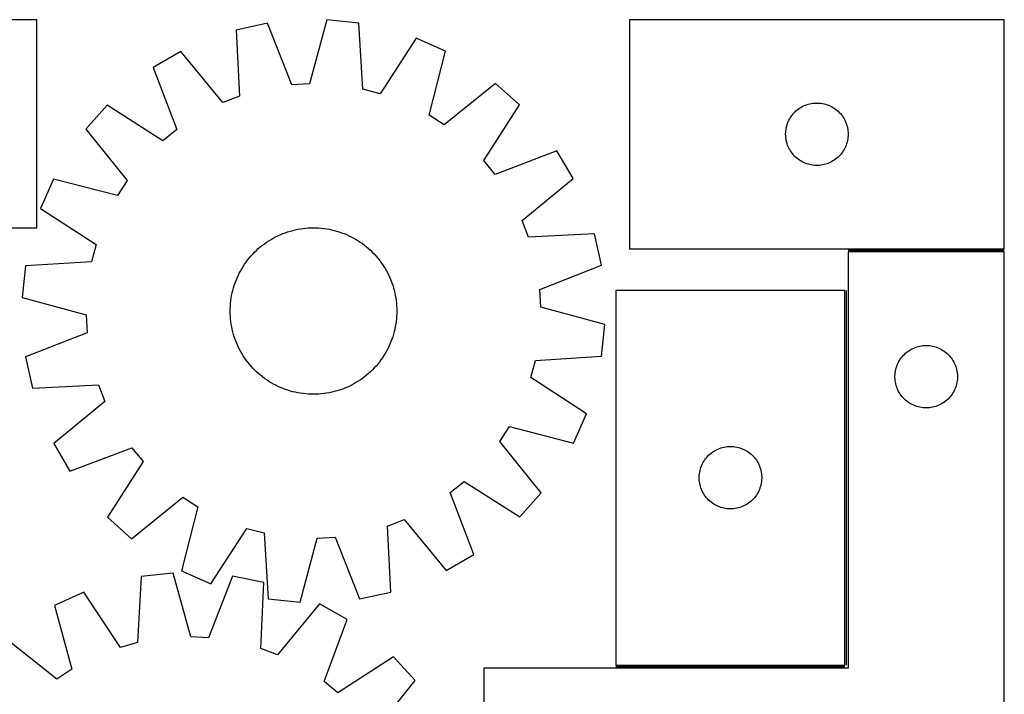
# Model space of a CAD drawing. Header units: millimetres. Extents: x 7 to 1493, y 7 to 2993.
# Tile 15 of 15: x 1021 to 1493, y 2669 to 2993. Entities that reach past the tile are written whole.
import ezdxf

# ---------------------------------------------------------------- set-up
doc = ezdxf.new("R2010")
doc.units = ezdxf.units.MM
doc.layers.add('COMMON', color=5, linetype='CONTINUOUS', true_color=0x0000ff)
doc.layers.add('CUT', color=7, linetype='CONTINUOUS', true_color=0x000000)

msp = doc.modelspace()

# ---------------------------------------------------------------- linework, layer by layer
at = {"layer": 'COMMON'}
for p, q in [((1418.466514, 2882.688019), (1493.466514, 2882.688019)), ((1417.716514, 2683.43802), (1417.716514, 2863.43802)), ((1306.966513, 2682.688019), (1416.966513, 2682.688019))]:
    msp.add_line(p, q, dxfattribs=at)
at = {"layer": 'CUT'}
for p, q in [((1028.897299, 2993.464134), (778.897299, 2993.464134)), ((1028.897299, 2893.464134), (1028.897299, 2993.464134)), ((1168.185662, 2993.340886), (1159.909397, 2962.67367)), ((1183.493308, 2991.789583), (1168.185662, 2993.340886)), ((1493.466514, 2993.43802), (1313.466514, 2993.43802)), ((1313.466514, 2993.43802), (1313.466514, 2883.43802)), ((1493.466514, 2883.43802), (1493.466514, 2993.43802)), ((1139.691684, 2991.74119), (1124.653869, 2988.486244)), ((1124.653869, 2988.486244), (1126.259364, 2956.762481)), ((1151.348534, 2962.193049), (1139.691684, 2991.74119)), ((1185.448753, 2960.085467), (1183.493308, 2991.789583)), ((1211.087025, 2984.505862), (1193.739138, 2957.897112)), ((1225.166081, 2978.300162), (1211.087025, 2984.505862)), ((1098.048819, 2978.159719), (1084.752841, 2970.417141)), ((1118.26602, 2953.659932), (1098.048819, 2978.159719)), ((1217.22871, 2947.54349), (1225.166081, 2978.300162)), ((1084.752841, 2970.417141), (1096.082939, 2940.742175)), ((1159.909397, 2962.67367), (1151.348534, 2962.193049)), ((1193.739138, 2957.897112), (1185.448753, 2960.085467)), ((1249.158472, 2962.846003), (1224.437095, 2942.900371)), ((1260.630784, 2952.593365), (1249.158472, 2962.846003)), ((1126.259364, 2956.762481), (1118.26602, 2953.659932)), ((1062.641006, 2952.374619), (1052.388367, 2940.902308)), ((1089.439557, 2935.321396), (1062.641006, 2952.374619)), ((1243.577561, 2925.794814), (1260.630784, 2952.593365)), ((1393.857617, 2949.956227), (1394.4633, 2950.435609)), ((1394.4633, 2950.435609), (1395.092858, 2950.883175)), ((1395.092858, 2950.883175), (1395.744622, 2951.29774)), ((1395.744622, 2951.29774), (1396.416863, 2951.678202)), ((1396.416863, 2951.678202), (1397.107798, 2952.023554)), ((1397.107798, 2952.023554), (1397.815596, 2952.33288)), ((1397.815596, 2952.33288), (1398.538378, 2952.605359)), ((1398.538378, 2952.605359), (1399.27423, 2952.840268)), ((1399.27423, 2952.840268), (1400.021198, 2953.036986)), ((1400.021198, 2953.036986), (1400.777303, 2953.194989)), ((1400.777303, 2953.194989), (1401.540539, 2953.31386)), ((1401.540539, 2953.31386), (1402.308882, 2953.393283)), ((1402.308882, 2953.393283), (1403.080295, 2953.433047)), ((1403.080295, 2953.433047), (1403.852733, 2953.433047)), ((1403.852733, 2953.433047), (1404.624146, 2953.393283)), ((1404.624146, 2953.393283), (1405.39249, 2953.31386)), ((1405.39249, 2953.31386), (1406.155726, 2953.194989)), ((1406.155726, 2953.194989), (1406.91183, 2953.036986)), ((1406.91183, 2953.036986), (1407.658799, 2952.840268)), ((1407.658799, 2952.840268), (1408.39465, 2952.605359)), ((1408.39465, 2952.605359), (1409.117433, 2952.33288)), ((1409.117433, 2952.33288), (1409.82523, 2952.023554)), ((1409.82523, 2952.023554), (1410.516165, 2951.678202)), ((1410.516165, 2951.678202), (1411.188406, 2951.29774)), ((1411.188406, 2951.29774), (1411.84017, 2950.883175)), ((1411.84017, 2950.883175), (1412.469728, 2950.435609)), ((1412.469728, 2950.435609), (1413.075412, 2949.956227)), ((1224.437095, 2942.900371), (1217.22871, 2947.54349)), ((1390.049208, 2945.144427), (1390.412236, 2945.826241)), ((1390.412236, 2945.826241), (1390.809881, 2946.488463)), ((1390.809881, 2946.488463), (1391.241089, 2947.129337)), ((1391.241089, 2947.129337), (1391.704717, 2947.747162)), ((1391.704717, 2947.747162), (1392.199535, 2948.340302)), ((1392.199535, 2948.340302), (1392.724231, 2948.907183)), ((1392.724231, 2948.907183), (1393.277414, 2949.446301)), ((1393.277414, 2949.446301), (1393.857617, 2949.956227)), ((1413.075412, 2949.956227), (1413.655614, 2949.446301)), ((1413.655614, 2949.446301), (1414.208797, 2948.907183)), ((1414.208797, 2948.907183), (1414.733493, 2948.340302)), ((1414.733493, 2948.340302), (1415.228311, 2947.747162)), ((1415.228311, 2947.747162), (1415.691939, 2947.129337)), ((1415.691939, 2947.129337), (1416.123148, 2946.488463)), ((1416.123148, 2946.488463), (1416.520793, 2945.826241)), ((1416.520793, 2945.826241), (1416.88382, 2945.144427)), ((1052.388367, 2940.902308), (1072.334, 2916.180931)), ((1388.645196, 2940.746379), (1388.783679, 2941.506301)), ((1388.783679, 2941.506301), (1388.961098, 2942.258087)), ((1388.961098, 2942.258087), (1389.176983, 2942.999743)), ((1389.176983, 2942.999743), (1389.430762, 2943.729302)), ((1389.430762, 2943.729302), (1389.721761, 2944.444829)), ((1389.721761, 2944.444829), (1390.049208, 2945.144427)), ((1416.88382, 2945.144427), (1417.211268, 2944.444829)), ((1417.211268, 2944.444829), (1417.502266, 2943.729302)), ((1417.502266, 2943.729302), (1417.756045, 2942.999743)), ((1417.756045, 2942.999743), (1417.97193, 2942.258087)), ((1417.97193, 2942.258087), (1418.149349, 2941.506301)), ((1418.149349, 2941.506301), (1418.287833, 2940.746379)), ((1096.082939, 2940.742175), (1089.439557, 2935.321396)), ((1388.466514, 2938.43802), (1388.486403, 2939.210202)), ((1388.486403, 2937.665839), (1388.466514, 2938.43802)), ((1388.486403, 2939.210202), (1388.546016, 2939.980335)), ((1388.546016, 2936.895705), (1388.486403, 2937.665839)), ((1388.546016, 2939.980335), (1388.645196, 2940.746379)), ((1388.645196, 2936.129662), (1388.546016, 2936.895705)), ((1388.783679, 2935.369739), (1388.645196, 2936.129662)), ((1418.287833, 2936.129662), (1418.149349, 2935.369739)), ((1418.287833, 2940.746379), (1418.387012, 2939.980335)), ((1418.387012, 2936.895705), (1418.287833, 2936.129662)), ((1418.387012, 2939.980335), (1418.446626, 2939.210202)), ((1418.446626, 2937.665839), (1418.387012, 2936.895705)), ((1418.446626, 2939.210202), (1418.466514, 2938.43802)), ((1418.466514, 2938.43802), (1418.446626, 2937.665839)), ((1388.961098, 2934.617953), (1388.783679, 2935.369739)), ((1389.176983, 2933.876298), (1388.961098, 2934.617953)), ((1389.430762, 2933.146739), (1389.176983, 2933.876298)), ((1389.721761, 2932.431212), (1389.430762, 2933.146739)), ((1390.049208, 2931.731613), (1389.721761, 2932.431212)), ((1390.412236, 2931.049799), (1390.049208, 2931.731613)), ((1416.88382, 2931.731613), (1416.520793, 2931.049799)), ((1417.211268, 2932.431212), (1416.88382, 2931.731613)), ((1417.502266, 2933.146739), (1417.211268, 2932.431212)), ((1417.756045, 2933.876298), (1417.502266, 2933.146739)), ((1417.97193, 2934.617953), (1417.756045, 2933.876298)), ((1418.149349, 2935.369739), (1417.97193, 2934.617953)), ((1278.673306, 2930.48153), (1248.99834, 2919.151431)), ((1286.415883, 2917.185552), (1278.673306, 2930.48153)), ((1390.809881, 2930.387577), (1390.412236, 2931.049799)), ((1391.241089, 2929.746704), (1390.809881, 2930.387577)), ((1391.704717, 2929.128878), (1391.241089, 2929.746704)), ((1392.199535, 2928.535738), (1391.704717, 2929.128878)), ((1392.724231, 2927.968858), (1392.199535, 2928.535738)), ((1393.277414, 2927.42974), (1392.724231, 2927.968858)), ((1393.857617, 2926.919814), (1393.277414, 2927.42974)), ((1394.4633, 2926.440432), (1393.857617, 2926.919814)), ((1413.075412, 2926.919814), (1412.469728, 2926.440432)), ((1413.655614, 2927.42974), (1413.075412, 2926.919814)), ((1414.208797, 2927.968858), (1413.655614, 2927.42974)), ((1414.733493, 2928.535738), (1414.208797, 2927.968858)), ((1415.228311, 2929.128878), (1414.733493, 2928.535738)), ((1415.691939, 2929.746704), (1415.228311, 2929.128878)), ((1416.123148, 2930.387577), (1415.691939, 2929.746704)), ((1416.520793, 2931.049799), (1416.123148, 2930.387577)), ((1248.99834, 2919.151431), (1243.577561, 2925.794814)), ((1395.092858, 2925.992865), (1394.4633, 2926.440432)), ((1395.744622, 2925.578301), (1395.092858, 2925.992865)), ((1396.416863, 2925.197838), (1395.744622, 2925.578301)), ((1397.107798, 2924.852486), (1396.416863, 2925.197838)), ((1397.815596, 2924.543161), (1397.107798, 2924.852486)), ((1398.538378, 2924.270682), (1397.815596, 2924.543161)), ((1399.27423, 2924.035772), (1398.538378, 2924.270682)), ((1400.021198, 2923.839055), (1399.27423, 2924.035772)), ((1400.777303, 2923.681051), (1400.021198, 2923.839055)), ((1401.540539, 2923.56218), (1400.777303, 2923.681051)), ((1402.308882, 2923.482757), (1401.540539, 2923.56218)), ((1403.080295, 2923.442993), (1402.308882, 2923.482757)), ((1403.852733, 2923.442993), (1403.080295, 2923.442993)), ((1404.624146, 2923.482757), (1403.852733, 2923.442993)), ((1405.39249, 2923.56218), (1404.624146, 2923.482757)), ((1406.155726, 2923.681051), (1405.39249, 2923.56218)), ((1406.91183, 2923.839055), (1406.155726, 2923.681051)), ((1407.658799, 2924.035772), (1406.91183, 2923.839055)), ((1408.39465, 2924.270682), (1407.658799, 2924.035772)), ((1409.117433, 2924.543161), (1408.39465, 2924.270682)), ((1409.82523, 2924.852486), (1409.117433, 2924.543161)), ((1410.516165, 2925.197838), (1409.82523, 2924.852486)), ((1411.188406, 2925.578301), (1410.516165, 2925.197838)), ((1411.84017, 2925.992865), (1411.188406, 2925.578301)), ((1412.469728, 2926.440432), (1411.84017, 2925.992865)), ((1261.916097, 2896.968351), (1286.415883, 2917.185552)), ((1036.934209, 2916.909917), (1030.728509, 2902.83086)), ((1067.690881, 2908.972545), (1036.934209, 2916.909917)), ((1072.334, 2916.180931), (1067.690881, 2908.972545)), ((1030.728509, 2902.83086), (1057.337259, 2885.482973)), ((1265.018646, 2888.975006), (1261.916097, 2896.968351)), ((853.897299, 2893.464134), (1028.897299, 2893.464134)), ((1142.436406, 2888.520059), (1143.546282, 2889.109279)), ((1143.546282, 2889.109279), (1144.674119, 2889.663347)), ((1144.674119, 2889.663347), (1145.818803, 2890.181714)), ((1145.818803, 2890.181714), (1146.979205, 2890.663871)), ((1146.979205, 2890.663871), (1148.154179, 2891.109341)), ((1148.154179, 2891.109341), (1149.342565, 2891.517684)), ((1149.342565, 2891.517684), (1150.543192, 2891.888498)), ((1150.543192, 2891.888498), (1151.754873, 2892.221415)), ((1151.754873, 2892.221415), (1152.976414, 2892.516109)), ((1152.976414, 2892.516109), (1154.206609, 2892.772288)), ((1154.206609, 2892.772288), (1155.444244, 2892.989699)), ((1155.444244, 2892.989699), (1156.688097, 2893.168128)), ((1156.688097, 2893.168128), (1157.93694, 2893.307398)), ((1157.93694, 2893.307398), (1159.189542, 2893.407373)), ((1159.189542, 2893.407373), (1160.444667, 2893.467953)), ((1160.444667, 2893.467953), (1161.701074, 2893.489079)), ((1161.701074, 2893.489079), (1162.957526, 2893.470729)), ((1162.957526, 2893.470729), (1164.212781, 2893.412923)), ((1164.212781, 2893.412923), (1165.465601, 2893.315716)), ((1165.465601, 2893.315716), (1166.714749, 2893.179206)), ((1166.714749, 2893.179206), (1167.958993, 2893.003526)), ((1167.958993, 2893.003526), (1169.197105, 2892.78885)), ((1169.197105, 2892.78885), (1170.427863, 2892.53539)), ((1170.427863, 2892.53539), (1171.650052, 2892.243396)), ((1171.650052, 2892.243396), (1172.862467, 2891.913157)), ((1172.862467, 2891.913157), (1174.06391, 2891.544997)), ((1174.06391, 2891.544997), (1175.253196, 2891.139281)), ((1175.253196, 2891.139281), (1176.429151, 2890.696408)), ((1176.429151, 2890.696408), (1177.590615, 2890.216817)), ((1177.590615, 2890.216817), (1178.736442, 2889.70098)), ((1178.736442, 2889.70098), (1179.8655, 2889.149406)), ((1179.8655, 2889.149406), (1180.976676, 2888.562639)), ((1296.742409, 2890.580501), (1265.018646, 2888.975006)), ((1299.997354, 2875.542687), (1296.742409, 2890.580501)), ((1057.337259, 2885.482973), (1055.148904, 2877.192589)), ((1135.259659, 2883.464302), (1136.214272, 2884.281444)), ((1136.214272, 2884.281444), (1137.194081, 2885.068198)), ((1137.194081, 2885.068198), (1138.198119, 2885.823787)), ((1138.198119, 2885.823787), (1139.225395, 2886.547466)), ((1139.225395, 2886.547466), (1140.274895, 2887.23852)), ((1140.274895, 2887.23852), (1141.345585, 2887.896267)), ((1141.345585, 2887.896267), (1142.436406, 2888.520059)), ((1180.976676, 2888.562639), (1182.068873, 2887.941259)), ((1182.068873, 2887.941259), (1183.141013, 2887.285879)), ((1183.141013, 2887.285879), (1184.192038, 2886.597146)), ((1184.192038, 2886.597146), (1185.22091, 2885.875739)), ((1185.22091, 2885.875739), (1186.226615, 2885.122371)), ((1186.226615, 2885.122371), (1187.20816, 2884.337784)), ((1187.20816, 2884.337784), (1188.164576, 2883.522753)), ((1130.896587, 2878.951996), (1131.711618, 2879.908412)), ((1131.711618, 2879.908412), (1132.556288, 2880.838755)), ((1132.556288, 2880.838755), (1133.429764, 2881.742108)), ((1133.429764, 2881.742108), (1134.331185, 2882.617578)), ((1134.331185, 2882.617578), (1135.259659, 2883.464302)), ((1188.164576, 2883.522753), (1189.09492, 2882.678083)), ((1189.09492, 2882.678083), (1189.998272, 2881.804606)), ((1189.998272, 2881.804606), (1190.873743, 2880.903186)), ((1190.873743, 2880.903186), (1191.720467, 2879.974711)), ((1191.720467, 2879.974711), (1192.537609, 2879.020098)), ((1313.466514, 2883.43802), (1493.466514, 2883.43802)), ((1493.466514, 2881.938019), (1418.466514, 2881.938019)), ((1418.466514, 2881.938019), (1418.466514, 2681.938019)), ((1493.466514, 2581.938019), (1493.466514, 2881.938019)), ((1023.444788, 2875.237143), (1021.893484, 2859.929498)), ((1055.148904, 2877.192589), (1023.444788, 2875.237143)), ((1127.293111, 2873.812708), (1127.948491, 2874.884848)), ((1127.948491, 2874.884848), (1128.637225, 2875.935873)), ((1128.637225, 2875.935873), (1129.358632, 2876.964746)), ((1129.358632, 2876.964746), (1130.112, 2877.970451)), ((1130.112, 2877.970451), (1130.896587, 2878.951996)), ((1192.537609, 2879.020098), (1193.324363, 2878.04029)), ((1193.324363, 2878.04029), (1194.079952, 2877.036252)), ((1194.079952, 2877.036252), (1194.80363, 2876.008976)), ((1194.80363, 2876.008976), (1195.494684, 2874.959475)), ((1195.494684, 2874.959475), (1196.152432, 2873.888786)), ((1270.449214, 2863.885836), (1299.997354, 2875.542687)), ((1125.017554, 2869.33445), (1125.533391, 2870.480277)), ((1125.533391, 2870.480277), (1126.084965, 2871.609336)), ((1126.084965, 2871.609336), (1126.671732, 2872.720511)), ((1126.671732, 2872.720511), (1127.293111, 2873.812708)), ((1196.152432, 2873.888786), (1196.776223, 2872.797965)), ((1196.776223, 2872.797965), (1197.365444, 2871.688088)), ((1197.365444, 2871.688088), (1197.919511, 2870.560251)), ((1197.919511, 2870.560251), (1198.437879, 2869.415567)), ((1123.321214, 2864.606302), (1123.689374, 2865.807745)), ((1123.689374, 2865.807745), (1124.09509, 2866.997031)), ((1124.09509, 2866.997031), (1124.537962, 2868.172986)), ((1124.537962, 2868.172986), (1125.017554, 2869.33445)), ((1198.437879, 2869.415567), (1198.920036, 2868.255166)), ((1198.920036, 2868.255166), (1199.365506, 2867.080192)), ((1199.365506, 2867.080192), (1199.773849, 2865.891805)), ((1199.773849, 2865.891805), (1200.144662, 2864.691179)), ((1122.230845, 2859.702829), (1122.445521, 2860.940941)), ((1122.445521, 2860.940941), (1122.698981, 2862.171699)), ((1122.698981, 2862.171699), (1122.990974, 2863.393888)), ((1122.990974, 2863.393888), (1123.321214, 2864.606302)), ((1200.144662, 2864.691179), (1200.47758, 2863.479497)), ((1200.47758, 2863.479497), (1200.772274, 2862.257956)), ((1200.772274, 2862.257956), (1201.028453, 2861.027761)), ((1201.028453, 2861.027761), (1201.245864, 2859.790127)), ((1270.929834, 2855.324974), (1270.449214, 2863.885836)), ((1306.966513, 2863.43802), (1306.966513, 2683.43802)), ((1416.966513, 2863.43802), (1306.966513, 2863.43802)), ((1416.966513, 2683.43802), (1416.966513, 2863.43802)), ((1021.893484, 2859.929498), (1052.560701, 2851.653233)), ((1121.763641, 2854.701361), (1121.821448, 2855.956616)), ((1121.821448, 2855.956616), (1121.918654, 2857.209436)), ((1121.918654, 2857.209436), (1122.055165, 2858.458585)), ((1122.055165, 2858.458585), (1122.230845, 2859.702829)), ((1201.245864, 2859.790127), (1201.424293, 2858.546274)), ((1201.424293, 2858.546274), (1201.563563, 2857.29743)), ((1201.563563, 2857.29743), (1201.663538, 2856.044828)), ((1201.663538, 2856.044828), (1201.724118, 2854.789704)), ((1052.560701, 2851.653233), (1053.041321, 2843.09237)), ((1121.745292, 2853.44491), (1121.763641, 2854.701361)), ((1121.766418, 2852.188502), (1121.745292, 2853.44491)), ((1121.826998, 2850.933378), (1121.766418, 2852.188502)), ((1201.669087, 2851.02159), (1201.571881, 2849.76877)), ((1201.726894, 2852.276845), (1201.669087, 2851.02159)), ((1201.724118, 2854.789704), (1201.745243, 2853.533296)), ((1201.745243, 2853.533296), (1201.726894, 2852.276845)), ((1301.597051, 2847.048708), (1270.929834, 2855.324974)), ((1121.926972, 2849.680776), (1121.826998, 2850.933378)), ((1122.066243, 2848.431932), (1121.926972, 2849.680776)), ((1122.244671, 2847.188079), (1122.066243, 2848.431932)), ((1122.462083, 2845.950445), (1122.244671, 2847.188079)), ((1201.25969, 2847.275377), (1201.045015, 2846.037265)), ((1201.43537, 2848.519621), (1201.25969, 2847.275377)), ((1201.571881, 2849.76877), (1201.43537, 2848.519621)), ((1300.045748, 2831.741063), (1301.597051, 2847.048708)), ((1053.041321, 2843.09237), (1023.493181, 2831.43552)), ((1122.718261, 2844.72025), (1122.462083, 2845.950445)), ((1123.012955, 2843.498709), (1122.718261, 2844.72025)), ((1123.345873, 2842.287027), (1123.012955, 2843.498709)), ((1123.716687, 2841.086401), (1123.345873, 2842.287027)), ((1200.169321, 2842.371904), (1199.801162, 2841.170461)), ((1200.499561, 2843.584318), (1200.169321, 2842.371904)), ((1200.791555, 2844.806508), (1200.499561, 2843.584318)), ((1201.045015, 2846.037265), (1200.791555, 2844.806508)), ((1124.12503, 2839.898014), (1123.716687, 2841.086401)), ((1124.5705, 2838.72304), (1124.12503, 2839.898014)), ((1125.052656, 2837.562639), (1124.5705, 2838.72304)), ((1125.571024, 2836.417955), (1125.052656, 2837.562639)), ((1198.472982, 2837.643756), (1197.957144, 2836.497929)), ((1198.952573, 2838.80522), (1198.472982, 2837.643756)), ((1199.395445, 2839.981175), (1198.952573, 2838.80522)), ((1199.801162, 2841.170461), (1199.395445, 2839.981175)), ((1453.658156, 2836.759338), (1454.424199, 2836.858517)), ((1454.424199, 2836.858517), (1455.194333, 2836.918131)), ((1455.194333, 2836.918131), (1455.966514, 2836.938019)), ((1455.966514, 2836.938019), (1456.738696, 2836.918131)), ((1456.738696, 2836.918131), (1457.508829, 2836.858517)), ((1457.508829, 2836.858517), (1458.274873, 2836.759338)), ((1126.125092, 2835.290118), (1125.571024, 2836.417955)), ((1126.714312, 2834.180241), (1126.125092, 2835.290118)), ((1127.338104, 2833.08942), (1126.714312, 2834.180241)), ((1127.995851, 2832.018731), (1127.338104, 2833.08942)), ((1195.542044, 2832.093358), (1194.853311, 2831.042333)), ((1196.197424, 2833.165498), (1195.542044, 2832.093358)), ((1196.818804, 2834.257695), (1196.197424, 2833.165498)), ((1197.40557, 2835.368871), (1196.818804, 2834.257695)), ((1197.957144, 2836.497929), (1197.40557, 2835.368871)), ((1444.448307, 2831.546917), (1444.958234, 2832.127119)), ((1444.958234, 2832.127119), (1445.497352, 2832.680302)), ((1445.497352, 2832.680302), (1446.064232, 2833.204998)), ((1446.064232, 2833.204998), (1446.657372, 2833.699816)), ((1446.657372, 2833.699816), (1447.275198, 2834.163444)), ((1447.275198, 2834.163444), (1447.916071, 2834.594653)), ((1447.916071, 2834.594653), (1448.578293, 2834.992298)), ((1448.578293, 2834.992298), (1449.260107, 2835.355325)), ((1449.260107, 2835.355325), (1449.959706, 2835.682773)), ((1449.959706, 2835.682773), (1450.675233, 2835.973771)), ((1450.675233, 2835.973771), (1451.404792, 2836.22755)), ((1451.404792, 2836.22755), (1452.146447, 2836.443435)), ((1452.146447, 2836.443435), (1452.898233, 2836.620854)), ((1452.898233, 2836.620854), (1453.658156, 2836.759338)), ((1458.274873, 2836.759338), (1459.034795, 2836.620854)), ((1459.034795, 2836.620854), (1459.786581, 2836.443435)), ((1459.786581, 2836.443435), (1460.528237, 2836.22755)), ((1460.528237, 2836.22755), (1461.257795, 2835.973771)), ((1461.257795, 2835.973771), (1461.973323, 2835.682773)), ((1461.973323, 2835.682773), (1462.672921, 2835.355325)), ((1462.672921, 2835.355325), (1463.354735, 2834.992298)), ((1463.354735, 2834.992298), (1464.016957, 2834.594653)), ((1464.016957, 2834.594653), (1464.657831, 2834.163444)), ((1464.657831, 2834.163444), (1465.275656, 2833.699816)), ((1465.275656, 2833.699816), (1465.868796, 2833.204998)), ((1465.868796, 2833.204998), (1466.435677, 2832.680302)), ((1466.435677, 2832.680302), (1466.974795, 2832.127119)), ((1466.974795, 2832.127119), (1467.484721, 2831.546917)), ((1023.493181, 2831.43552), (1026.748126, 2816.397705)), ((1128.686905, 2830.96923), (1127.995851, 2832.018731)), ((1129.410584, 2829.941954), (1128.686905, 2830.96923)), ((1130.166173, 2828.937916), (1129.410584, 2829.941954)), ((1130.952927, 2827.958108), (1130.166173, 2828.937916)), ((1131.770069, 2827.003495), (1130.952927, 2827.958108)), ((1192.593948, 2828.02621), (1191.778918, 2827.069794)), ((1193.378535, 2829.007755), (1192.593948, 2828.02621)), ((1194.131904, 2830.01346), (1193.378535, 2829.007755)), ((1194.853311, 2831.042333), (1194.131904, 2830.01346)), ((1266.153276, 2821.495233), (1268.341631, 2829.785617)), ((1268.341631, 2829.785617), (1300.045748, 2831.741063)), ((1441.799176, 2826.866155), (1442.071655, 2827.588938)), ((1442.071655, 2827.588938), (1442.38098, 2828.296735)), ((1442.38098, 2828.296735), (1442.726332, 2828.98767)), ((1442.726332, 2828.98767), (1443.106795, 2829.659911)), ((1443.106795, 2829.659911), (1443.521359, 2830.311675)), ((1443.521359, 2830.311675), (1443.968926, 2830.941233)), ((1443.968926, 2830.941233), (1444.448307, 2831.546917)), ((1467.484721, 2831.546917), (1467.964103, 2830.941233)), ((1467.964103, 2830.941233), (1468.411669, 2830.311675)), ((1468.411669, 2830.311675), (1468.826234, 2829.659911)), ((1468.826234, 2829.659911), (1469.206696, 2828.98767)), ((1469.206696, 2828.98767), (1469.552048, 2828.296735)), ((1469.552048, 2828.296735), (1469.861374, 2827.588938)), ((1469.861374, 2827.588938), (1470.133853, 2826.866155)), ((1132.616793, 2826.07502), (1131.770069, 2827.003495)), ((1133.492263, 2825.1736), (1132.616793, 2826.07502)), ((1134.395616, 2824.300123), (1133.492263, 2825.1736)), ((1135.325959, 2823.455453), (1134.395616, 2824.300123)), ((1136.282375, 2822.640422), (1135.325959, 2823.455453)), ((1137.26392, 2821.855836), (1136.282375, 2822.640422)), ((1187.276263, 2822.696762), (1186.296454, 2821.910008)), ((1188.230876, 2823.513904), (1187.276263, 2822.696762)), ((1189.159351, 2824.360628), (1188.230876, 2823.513904)), ((1190.060771, 2825.236098), (1189.159351, 2824.360628)), ((1190.934247, 2826.139451), (1190.060771, 2825.236098)), ((1191.778918, 2827.069794), (1190.934247, 2826.139451)), ((1440.971487, 2822.324238), (1441.011251, 2823.095651)), ((1441.011251, 2823.095651), (1441.090674, 2823.863995)), ((1441.090674, 2823.863995), (1441.209545, 2824.627231)), ((1441.209545, 2824.627231), (1441.367549, 2825.383335)), ((1441.367549, 2825.383335), (1441.564266, 2826.130304)), ((1441.564266, 2826.130304), (1441.799176, 2826.866155)), ((1470.133853, 2826.866155), (1470.368762, 2826.130304)), ((1470.368762, 2826.130304), (1470.56548, 2825.383335)), ((1470.56548, 2825.383335), (1470.723483, 2824.627231)), ((1470.723483, 2824.627231), (1470.842354, 2823.863995)), ((1470.842354, 2823.863995), (1470.921777, 2823.095651)), ((1470.921777, 2823.095651), (1470.961541, 2822.324238)), ((1026.748126, 2816.397705), (1058.471889, 2818.0032)), ((1058.471889, 2818.0032), (1061.574439, 2810.009855)), ((1138.269625, 2821.102467), (1137.26392, 2821.855836)), ((1139.298498, 2820.38106), (1138.269625, 2821.102467)), ((1140.349522, 2819.692327), (1139.298498, 2820.38106)), ((1141.421662, 2819.036947), (1140.349522, 2819.692327)), ((1142.513859, 2818.415567), (1141.421662, 2819.036947)), ((1143.625035, 2817.828801), (1142.513859, 2818.415567)), ((1181.05413, 2818.458147), (1179.944253, 2817.868927)), ((1182.144951, 2819.081939), (1181.05413, 2818.458147)), ((1183.21564, 2819.739687), (1182.144951, 2819.081939)), ((1184.26514, 2820.43074), (1183.21564, 2819.739687)), ((1185.292416, 2821.154419), (1184.26514, 2820.43074)), ((1186.296454, 2821.910008), (1185.292416, 2821.154419)), ((1292.762026, 2804.147346), (1266.153276, 2821.495233)), ((1440.971487, 2821.551801), (1440.971487, 2822.324238)), ((1441.011251, 2820.780387), (1440.971487, 2821.551801)), ((1441.090674, 2820.012044), (1441.011251, 2820.780387)), ((1441.209545, 2819.248808), (1441.090674, 2820.012044)), ((1441.367549, 2818.492703), (1441.209545, 2819.248808)), ((1441.564266, 2817.745735), (1441.367549, 2818.492703)), ((1470.56548, 2818.492703), (1470.368762, 2817.745735)), ((1470.723483, 2819.248808), (1470.56548, 2818.492703)), ((1470.842354, 2820.012044), (1470.723483, 2819.248808)), ((1470.921777, 2820.780387), (1470.842354, 2820.012044)), ((1470.961541, 2821.551801), (1470.921777, 2820.780387)), ((1470.961541, 2822.324238), (1470.961541, 2821.551801)), ((1144.754094, 2817.277226), (1143.625035, 2817.828801)), ((1145.89992, 2816.761389), (1144.754094, 2817.277226)), ((1147.061384, 2816.281798), (1145.89992, 2816.761389)), ((1148.23734, 2815.838925), (1147.061384, 2816.281798)), ((1149.426626, 2815.433209), (1148.23734, 2815.838925)), ((1150.628069, 2815.06505), (1149.426626, 2815.433209)), ((1151.840483, 2814.73481), (1150.628069, 2815.06505)), ((1153.062672, 2814.442816), (1151.840483, 2814.73481)), ((1154.29343, 2814.189356), (1153.062672, 2814.442816)), ((1155.531542, 2813.97468), (1154.29343, 2814.189356)), ((1156.775786, 2813.799), (1155.531542, 2813.97468)), ((1158.024934, 2813.66249), (1156.775786, 2813.799)), ((1159.277754, 2813.565283), (1158.024934, 2813.66249)), ((1160.533009, 2813.507477), (1159.277754, 2813.565283)), ((1161.789461, 2813.489127), (1160.533009, 2813.507477)), ((1163.045869, 2813.510253), (1161.789461, 2813.489127)), ((1164.300993, 2813.570833), (1163.045869, 2813.510253)), ((1165.553595, 2813.670808), (1164.300993, 2813.570833)), ((1166.802439, 2813.810078), (1165.553595, 2813.670808)), ((1168.046292, 2813.988507), (1166.802439, 2813.810078)), ((1169.283926, 2814.205918), (1168.046292, 2813.988507)), ((1170.514121, 2814.462097), (1169.283926, 2814.205918)), ((1171.735662, 2814.756791), (1170.514121, 2814.462097)), ((1172.947344, 2815.089709), (1171.735662, 2814.756791)), ((1174.14797, 2815.460522), (1172.947344, 2815.089709)), ((1175.336357, 2815.868865), (1174.14797, 2815.460522)), ((1176.511331, 2816.314335), (1175.336357, 2815.868865)), ((1177.671732, 2816.796492), (1176.511331, 2816.314335)), ((1178.816416, 2817.31486), (1177.671732, 2816.796492)), ((1179.944253, 2817.868927), (1178.816416, 2817.31486)), ((1441.799176, 2817.009883), (1441.564266, 2817.745735)), ((1442.071655, 2816.287101), (1441.799176, 2817.009883)), ((1442.38098, 2815.579303), (1442.071655, 2816.287101)), ((1442.726332, 2814.888368), (1442.38098, 2815.579303)), ((1443.106795, 2814.216127), (1442.726332, 2814.888368)), ((1443.521359, 2813.564363), (1443.106795, 2814.216127)), ((1443.968926, 2812.934805), (1443.521359, 2813.564363)), ((1468.411669, 2813.564363), (1467.964103, 2812.934805)), ((1468.826234, 2814.216127), (1468.411669, 2813.564363)), ((1469.206696, 2814.888368), (1468.826234, 2814.216127)), ((1469.552048, 2815.579303), (1469.206696, 2814.888368)), ((1469.861374, 2816.287101), (1469.552048, 2815.579303)), ((1470.133853, 2817.009883), (1469.861374, 2816.287101)), ((1470.368762, 2817.745735), (1470.133853, 2817.009883)), ((1061.574439, 2810.009855), (1037.074652, 2789.792654)), ((1444.448307, 2812.329122), (1443.968926, 2812.934805)), ((1444.958234, 2811.748919), (1444.448307, 2812.329122)), ((1445.497352, 2811.195736), (1444.958234, 2811.748919)), ((1446.064232, 2810.67104), (1445.497352, 2811.195736)), ((1446.657372, 2810.176222), (1446.064232, 2810.67104)), ((1447.275198, 2809.712594), (1446.657372, 2810.176222)), ((1447.916071, 2809.281386), (1447.275198, 2809.712594)), ((1448.578293, 2808.883741), (1447.916071, 2809.281386)), ((1449.260107, 2808.520713), (1448.578293, 2808.883741)), ((1449.959706, 2808.193266), (1449.260107, 2808.520713)), ((1462.672921, 2808.520713), (1461.973323, 2808.193266)), ((1463.354735, 2808.883741), (1462.672921, 2808.520713)), ((1464.016957, 2809.281386), (1463.354735, 2808.883741)), ((1464.657831, 2809.712594), (1464.016957, 2809.281386)), ((1465.275656, 2810.176222), (1464.657831, 2809.712594)), ((1465.868796, 2810.67104), (1465.275656, 2810.176222)), ((1466.435677, 2811.195736), (1465.868796, 2810.67104)), ((1466.974795, 2811.748919), (1466.435677, 2811.195736)), ((1467.484721, 2812.329122), (1466.974795, 2811.748919)), ((1467.964103, 2812.934805), (1467.484721, 2812.329122)), ((1286.556326, 2790.068289), (1292.762026, 2804.147346)), ((1450.675233, 2807.902267), (1449.959706, 2808.193266)), ((1451.404792, 2807.648488), (1450.675233, 2807.902267)), ((1452.146447, 2807.432603), (1451.404792, 2807.648488)), ((1452.898233, 2807.255184), (1452.146447, 2807.432603)), ((1453.658156, 2807.116701), (1452.898233, 2807.255184)), ((1454.424199, 2807.017521), (1453.658156, 2807.116701)), ((1455.194333, 2806.957908), (1454.424199, 2807.017521)), ((1455.966514, 2806.938019), (1455.194333, 2806.957908)), ((1456.738696, 2806.957908), (1455.966514, 2806.938019)), ((1457.508829, 2807.017521), (1456.738696, 2806.957908)), ((1458.274873, 2807.116701), (1457.508829, 2807.017521)), ((1459.034795, 2807.255184), (1458.274873, 2807.116701)), ((1459.786581, 2807.432603), (1459.034795, 2807.255184)), ((1460.528237, 2807.648488), (1459.786581, 2807.432603)), ((1461.257795, 2807.902267), (1460.528237, 2807.648488)), ((1461.973323, 2808.193266), (1461.257795, 2807.902267)), ((1251.156535, 2790.797275), (1255.799654, 2798.005661)), ((1255.799654, 2798.005661), (1286.556326, 2790.068289)), ((1037.074652, 2789.792654), (1044.817229, 2776.496676)), ((1271.102168, 2766.075899), (1251.156535, 2790.797275)), ((1044.817229, 2776.496676), (1074.492195, 2787.826775)), ((1074.492195, 2787.826775), (1079.912974, 2781.183392)), ((1352.064231, 2784.704999), (1352.657371, 2785.199817)), ((1352.657371, 2785.199817), (1353.275197, 2785.663445)), ((1353.275197, 2785.663445), (1353.91607, 2786.094654)), ((1353.91607, 2786.094654), (1354.578292, 2786.492299)), ((1354.578292, 2786.492299), (1355.260106, 2786.855326)), ((1355.260106, 2786.855326), (1355.959705, 2787.182774)), ((1355.959705, 2787.182774), (1356.675232, 2787.473772)), ((1356.675232, 2787.473772), (1357.404791, 2787.727551)), ((1357.404791, 2787.727551), (1358.146446, 2787.943436)), ((1358.146446, 2787.943436), (1358.898232, 2788.120855)), ((1358.898232, 2788.120855), (1359.658155, 2788.259339)), ((1359.658155, 2788.259339), (1360.424198, 2788.358518)), ((1360.424198, 2788.358518), (1361.194332, 2788.418132)), ((1361.194332, 2788.418132), (1361.966513, 2788.43802)), ((1361.966513, 2788.43802), (1362.738695, 2788.418132)), ((1362.738695, 2788.418132), (1363.508828, 2788.358518)), ((1363.508828, 2788.358518), (1364.274872, 2788.259339)), ((1364.274872, 2788.259339), (1365.034794, 2788.120855)), ((1365.034794, 2788.120855), (1365.78658, 2787.943436)), ((1365.78658, 2787.943436), (1366.528236, 2787.727551)), ((1366.528236, 2787.727551), (1367.257794, 2787.473772)), ((1367.257794, 2787.473772), (1367.973322, 2787.182774)), ((1367.973322, 2787.182774), (1368.67292, 2786.855326)), ((1368.67292, 2786.855326), (1369.354734, 2786.492299)), ((1369.354734, 2786.492299), (1370.016956, 2786.094654)), ((1370.016956, 2786.094654), (1370.65783, 2785.663445)), ((1370.65783, 2785.663445), (1371.275655, 2785.199817)), ((1371.275655, 2785.199817), (1371.868795, 2784.704999)), ((1079.912974, 2781.183392), (1062.859751, 2754.384842)), ((1348.380979, 2779.796736), (1348.726331, 2780.487671)), ((1348.726331, 2780.487671), (1349.106794, 2781.159912)), ((1349.106794, 2781.159912), (1349.521358, 2781.811676)), ((1349.521358, 2781.811676), (1349.968925, 2782.441234)), ((1349.968925, 2782.441234), (1350.448306, 2783.046918)), ((1350.448306, 2783.046918), (1350.958233, 2783.62712)), ((1350.958233, 2783.62712), (1351.497351, 2784.180303)), ((1351.497351, 2784.180303), (1352.064231, 2784.704999)), ((1371.868795, 2784.704999), (1372.435676, 2784.180303)), ((1372.435676, 2784.180303), (1372.974794, 2783.62712)), ((1372.974794, 2783.62712), (1373.48472, 2783.046918)), ((1373.48472, 2783.046918), (1373.964102, 2782.441234)), ((1373.964102, 2782.441234), (1374.411668, 2781.811676)), ((1374.411668, 2781.811676), (1374.826233, 2781.159912)), ((1374.826233, 2781.159912), (1375.206695, 2780.487671)), ((1375.206695, 2780.487671), (1375.552047, 2779.796736)), ((1347.01125, 2774.595652), (1347.090673, 2775.363996)), ((1347.090673, 2775.363996), (1347.209544, 2776.127232)), ((1347.209544, 2776.127232), (1347.367548, 2776.883336)), ((1347.367548, 2776.883336), (1347.564265, 2777.630305)), ((1347.564265, 2777.630305), (1347.799175, 2778.366156)), ((1347.799175, 2778.366156), (1348.071654, 2779.088939)), ((1348.071654, 2779.088939), (1348.380979, 2779.796736)), ((1375.552047, 2779.796736), (1375.861373, 2779.088939)), ((1375.861373, 2779.088939), (1376.133852, 2778.366156)), ((1376.133852, 2778.366156), (1376.368761, 2777.630305)), ((1376.368761, 2777.630305), (1376.565479, 2776.883336)), ((1376.565479, 2776.883336), (1376.723482, 2776.127232)), ((1376.723482, 2776.127232), (1376.842353, 2775.363996)), ((1376.842353, 2775.363996), (1376.921776, 2774.595652)), ((1227.407596, 2766.236031), (1234.050978, 2771.65681)), ((1234.050978, 2771.65681), (1260.849529, 2754.603587)), ((1346.971486, 2773.824239), (1347.01125, 2774.595652)), ((1346.971486, 2773.051802), (1346.971486, 2773.824239)), ((1347.01125, 2772.280388), (1346.971486, 2773.051802)), ((1347.090673, 2771.512045), (1347.01125, 2772.280388)), ((1347.209544, 2770.748809), (1347.090673, 2771.512045)), ((1347.367548, 2769.992704), (1347.209544, 2770.748809)), ((1376.723482, 2770.748809), (1376.565479, 2769.992704)), ((1376.842353, 2771.512045), (1376.723482, 2770.748809)), ((1376.921776, 2772.280388), (1376.842353, 2771.512045)), ((1376.921776, 2774.595652), (1376.96154, 2773.824239)), ((1376.96154, 2773.051802), (1376.921776, 2772.280388)), ((1376.96154, 2773.824239), (1376.96154, 2773.051802)), ((1238.737695, 2736.561065), (1227.407596, 2766.236031)), ((1260.849529, 2754.603587), (1271.102168, 2766.075899)), ((1347.564265, 2769.245736), (1347.367548, 2769.992704)), ((1347.799175, 2768.509884), (1347.564265, 2769.245736)), ((1348.071654, 2767.787102), (1347.799175, 2768.509884)), ((1348.380979, 2767.079304), (1348.071654, 2767.787102)), ((1348.726331, 2766.388369), (1348.380979, 2767.079304)), ((1349.106794, 2765.716128), (1348.726331, 2766.388369)), ((1375.206695, 2766.388369), (1374.826233, 2765.716128)), ((1375.552047, 2767.079304), (1375.206695, 2766.388369)), ((1375.861373, 2767.787102), (1375.552047, 2767.079304)), ((1376.133852, 2768.509884), (1375.861373, 2767.787102)), ((1376.368761, 2769.245736), (1376.133852, 2768.509884)), ((1376.565479, 2769.992704), (1376.368761, 2769.245736)), ((1074.332063, 2744.132203), (1099.05344, 2764.077836)), ((1099.05344, 2764.077836), (1106.261825, 2759.434717)), ((1349.521358, 2765.064364), (1349.106794, 2765.716128)), ((1349.968925, 2764.434806), (1349.521358, 2765.064364)), ((1350.448306, 2763.829123), (1349.968925, 2764.434806)), ((1350.958233, 2763.24892), (1350.448306, 2763.829123)), ((1351.497351, 2762.695737), (1350.958233, 2763.24892)), ((1352.064231, 2762.171041), (1351.497351, 2762.695737)), ((1352.657371, 2761.676223), (1352.064231, 2762.171041)), ((1353.275197, 2761.212595), (1352.657371, 2761.676223)), ((1353.91607, 2760.781387), (1353.275197, 2761.212595)), ((1370.65783, 2761.212595), (1370.016956, 2760.781387)), ((1371.275655, 2761.676223), (1370.65783, 2761.212595)), ((1371.868795, 2762.171041), (1371.275655, 2761.676223)), ((1372.435676, 2762.695737), (1371.868795, 2762.171041)), ((1372.974794, 2763.24892), (1372.435676, 2762.695737)), ((1373.48472, 2763.829123), (1372.974794, 2763.24892)), ((1373.964102, 2764.434806), (1373.48472, 2763.829123)), ((1374.411668, 2765.064364), (1373.964102, 2764.434806)), ((1374.826233, 2765.716128), (1374.411668, 2765.064364)), ((1106.261825, 2759.434717), (1098.324454, 2728.678044)), ((1354.578292, 2760.383742), (1353.91607, 2760.781387)), ((1355.260106, 2760.020714), (1354.578292, 2760.383742)), ((1355.959705, 2759.693267), (1355.260106, 2760.020714)), ((1356.675232, 2759.402268), (1355.959705, 2759.693267)), ((1357.404791, 2759.148489), (1356.675232, 2759.402268)), ((1358.146446, 2758.932604), (1357.404791, 2759.148489)), ((1358.898232, 2758.755185), (1358.146446, 2758.932604)), ((1359.658155, 2758.616702), (1358.898232, 2758.755185)), ((1360.424198, 2758.517522), (1359.658155, 2758.616702)), ((1361.194332, 2758.457909), (1360.424198, 2758.517522)), ((1361.966513, 2758.43802), (1361.194332, 2758.457909)), ((1362.738695, 2758.457909), (1361.966513, 2758.43802)), ((1363.508828, 2758.517522), (1362.738695, 2758.457909)), ((1364.274872, 2758.616702), (1363.508828, 2758.517522)), ((1365.034794, 2758.755185), (1364.274872, 2758.616702)), ((1365.78658, 2758.932604), (1365.034794, 2758.755185)), ((1366.528236, 2759.148489), (1365.78658, 2758.932604)), ((1367.257794, 2759.402268), (1366.528236, 2759.148489)), ((1367.973322, 2759.693267), (1367.257794, 2759.402268)), ((1368.67292, 2760.020714), (1367.973322, 2759.693267)), ((1369.354734, 2760.383742), (1368.67292, 2760.020714)), ((1370.016956, 2760.781387), (1369.354734, 2760.383742)), ((1062.859751, 2754.384842), (1074.332063, 2744.132203)), ((1197.231171, 2750.215725), (1205.224516, 2753.318274)), ((1205.224516, 2753.318274), (1225.441716, 2728.818487)), ((1112.403511, 2722.472345), (1129.751398, 2749.081094)), ((1129.751398, 2749.081094), (1138.041782, 2746.892739)), ((1198.836666, 2718.491962), (1197.231171, 2750.215725)), ((1138.041782, 2746.892739), (1139.997228, 2715.188623)), ((1155.304873, 2713.63732), (1163.581138, 2744.304536)), ((1163.581138, 2744.304536), (1172.142001, 2744.785157)), ((1172.142001, 2744.785157), (1183.798851, 2715.237016)), ((1225.441716, 2728.818487), (1238.737695, 2736.561065)), ((1098.324454, 2728.678044), (1112.403511, 2722.472345)), ((1079.028218, 2725.891617), (1077.3123, 2694.173635)), ((1094.323709, 2727.5585), (1079.028218, 2725.891617)), ((1102.831378, 2696.954671), (1094.323709, 2727.5585)), ((1122.828958, 2726.174073), (1111.395627, 2696.538728)), ((1137.890929, 2723.032807), (1122.828958, 2726.174073)), ((1136.5251, 2691.297822), (1137.890929, 2723.032807)), ((1051.490305, 2718.399678), (1037.458523, 2712.087811)), ((1069.038682, 2691.922722), (1051.490305, 2718.399678)), ((1139.997228, 2715.188623), (1155.304873, 2713.63732)), ((1183.798851, 2715.237016), (1198.836666, 2718.491962)), ((1037.458523, 2712.087811), (1045.627984, 2681.39197)), ((1164.57322, 2712.907533), (1144.541652, 2688.255738)), ((1177.927302, 2705.265606), (1164.57322, 2712.907533)), ((1166.821672, 2675.505906), (1177.927302, 2705.265606)), ((1038.454876, 2676.694536), (1013.583548, 2696.452871)), ((1111.395627, 2696.538728), (1102.831378, 2696.954671)), ((1077.3123, 2694.173635), (1069.038682, 2691.922722)), ((1144.541652, 2688.255738), (1136.5251, 2691.297822)), ((1200.174787, 2687.390617), (1173.505809, 2670.135461)), ((1210.513788, 2675.996074), (1200.174787, 2687.390617)), ((1045.627984, 2681.39197), (1038.454876, 2676.694536)), ((1418.466514, 2681.938019), (1243.466514, 2681.938019)), ((1243.466514, 2681.938019), (1243.466514, 2581.938019)), ((1306.966513, 2683.43802), (1416.966513, 2683.43802)), ((1173.505809, 2670.135461), (1166.821672, 2675.505906)), ((1190.755453, 2651.124746), (1210.513788, 2675.996074))]:
    msp.add_line(p, q, dxfattribs=at)

doc.saveas('drawing.dxf')
